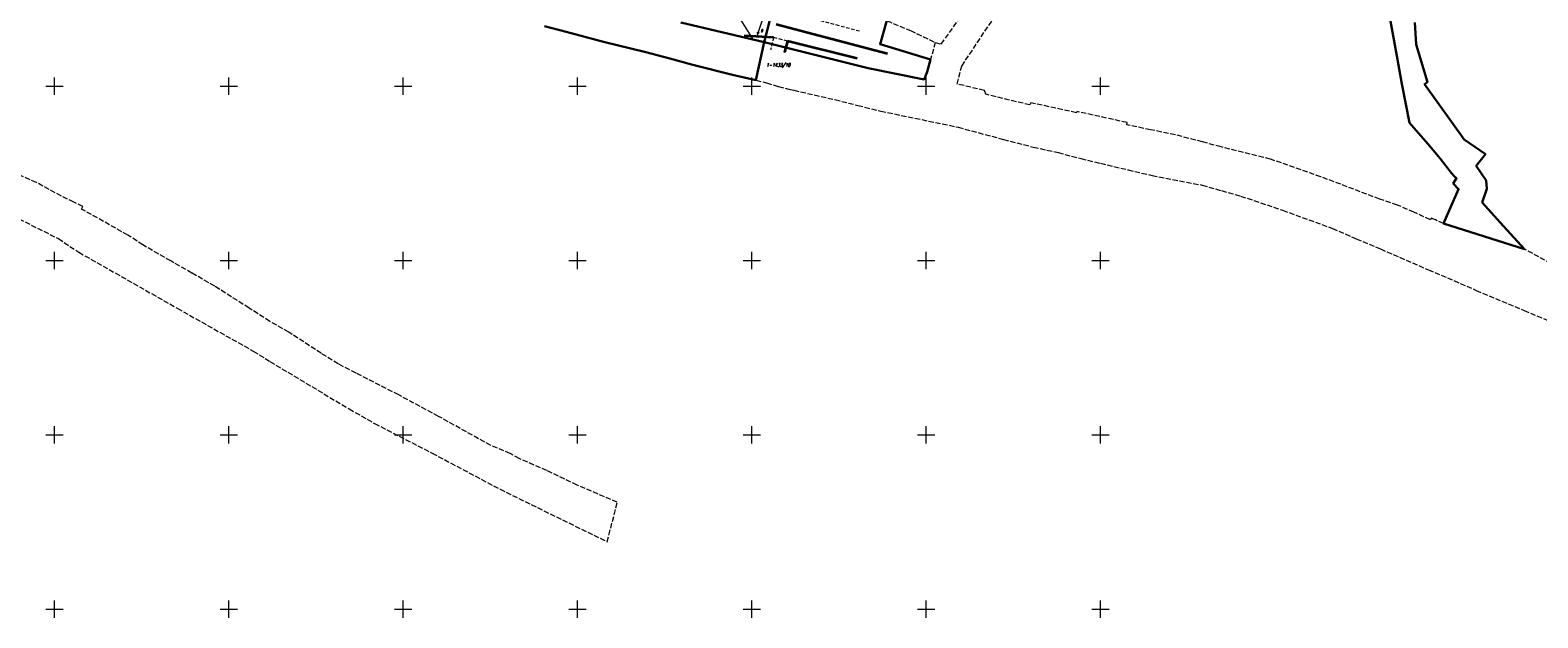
# Model space of a CAD drawing. Header units: metres. Extents: x 7535003 to 7537817, y 5638943 to 5640002.
# Tile 2 of 12: x 7535693 to 7536125, y 5639498 to 5639666. Entities that reach past the tile are written whole.
import ezdxf
from ezdxf.enums import TextEntityAlignment as Align

# ---------------------------------------------------------------- set-up
doc = ezdxf.new("R2010")
doc.units = ezdxf.units.M
doc.header["$MEASUREMENT"] = 0
for name, pattern in [('1', [0]), ('4', [2.5, 1.5, -1]), ('GDE', [0]), ('GUK', [2, 1.5, -0.5]), ('KOC', [1.5, 1, -0.5]), ('KOJ', [0]), ('KOU', [2, 1.5, -0.5]), ('UPE', [0])]:
    doc.linetypes.add(name, pattern=pattern)
doc.layers.get('0').update_dxf_attribs({"color": 250, "linetype": 'CONTINUOUS', "lineweight": 100})
for name, color, linetype, lineweight in [('Dzialki', 241, 'GDE', 30), ('Kontury', 3, 'GUK', 18), ('Numery_dzialek', 241, 'CONTINUOUS', 9), ('Podzial_sekcyjny_krzyze', 7, '1', 18), ('Punkty', 7, 'CONTINUOUS', 18), ('SDRPK_L_0', 252, '1', 35), ('SDRPK_L_2', 252, '4', 18), ('SDRPK_L_5', 252, '4', 18), ('UEEPON_L_1', 1, '1', 13), ('UGGOA_T_1', 52, 'CONTINUOUS', 13), ('UGGPA_T_3', 52, 'CONTINUOUS', 13), ('UGGPO_L_4', 52, '1', 13)]:
    doc.layers.add(name, color=color, linetype=linetype, lineweight=lineweight)
doc.styles.get("Standard").update_dxf_attribs({"font": 'Simplex.SHX', "width": 0.75})

# ---------------------------------------------------------------- blocks, each defined once
blk = doc.blocks.new('GRO')
at = {"color": 0, "linetype": 'Continuous'}
blk.add_circle((0, 0), 0.045, dxfattribs=at)
blk = doc.blocks.new('ZAS')
at = {"color": 0, "linetype": 'Continuous'}
for radius in [0.2, 0.175, 0.15, 0.125, 0.1, 0.075, 0.05, 0.025, 0.00715]:
    blk.add_circle((0, 0), radius, dxfattribs=at)

msp = doc.modelspace()

# ---------------------------------------------------------------- linework, layer by layer
at = {"layer": 'Dzialki'}
for p, q in [((7535907.17, 5639676.78), (7535903.48, 5639662.64)), ((7535840.55, 5639667.24), (7535846.75, 5639665.54)), ((7535903.48, 5639662.64), (7535879.64, 5639668.29)), ((7535936.76, 5639662.02), (7535938.71, 5639668.78)), ((7536082.79, 5639670.74), (7536085.13, 5639657.67)), ((7536090.54, 5639661.92), (7536090.11, 5639668.25)), ((7535846.75, 5639665.54), (7535857.4, 5639662.68)), ((7535857.4, 5639662.68), (7535869.58, 5639659.74)), ((7535869.58, 5639659.74), (7535876.43, 5639657.91)), ((7535901.15, 5639651.67), (7535903.48, 5639662.64)), ((7535903.48, 5639662.64), (7535933.34, 5639655.17)), ((7535951.23, 5639657.65), (7535936.76, 5639662.02)), ((7536093.75, 5639651.09), (7536090.54, 5639661.92)), ((7535876.43, 5639657.91), (7535883.02, 5639656.13)), ((7535883.02, 5639656.13), (7535894.43, 5639653.26)), ((7535933.34, 5639655.17), (7535949.42, 5639651.87)), ((7535950.23, 5639654.08), (7535951.23, 5639657.65)), ((7536085.13, 5639657.67), (7536086.38, 5639650.64)), ((7535894.43, 5639653.26), (7535901.15, 5639651.67)), ((7535949.42, 5639651.87), (7535950.23, 5639654.08)), ((7536086.38, 5639650.64), (7536088.57, 5639639.48)), ((7536092.95, 5639650.58), (7536093.75, 5639651.09)), ((7536104.31, 5639634.65), (7536092.95, 5639650.58)), ((7536088.57, 5639639.48), (7536093.84, 5639633.45)), ((7536093.84, 5639633.45), (7536097.37, 5639629.24)), ((7536110.37, 5639630.45), (7536104.31, 5639634.65)), ((7536097.37, 5639629.24), (7536100.67, 5639625.04)), ((7536107.77, 5639627.13), (7536110.37, 5639630.45)), ((7536100.67, 5639625.04), (7536101.54, 5639624.11)), ((7536101.54, 5639624.11), (7536102.08, 5639623.59)), ((7536110.61, 5639622.94), (7536107.77, 5639627.13)), ((7536102.69, 5639620.49), (7536098.41, 5639610.61)), ((7536102.08, 5639623.59), (7536101.18, 5639622.06)), ((7536101.18, 5639622.06), (7536102.69, 5639620.49)), ((7536109.47, 5639616.64), (7536110.78, 5639620.56)), ((7536110.78, 5639620.56), (7536110.61, 5639622.94)), ((7536115.59, 5639609.8), (7536109.47, 5639616.64)), ((7536098.41, 5639610.61), (7536121.57, 5639603.24)), ((7536121.57, 5639603.24), (7536115.59, 5639609.8))]:
    msp.add_line(p, q, dxfattribs=at)
at = {"layer": 'Kontury'}
for p, q in [((7535960.2, 5639655.77), (7535983.28, 5639690.49)), ((7535903.48, 5639662.64), (7535907.17, 5639676.78)), ((7535840.55, 5639667.24), (7535846.75, 5639665.54)), ((7535879.64, 5639668.29), (7535903.48, 5639662.64)), ((7535936.76, 5639662.02), (7535938.71, 5639668.78)), ((7535938.71, 5639668.78), (7535945.45, 5639665.95)), ((7535954.33, 5639662.08), (7535960.37, 5639670.63)), ((7536082.79, 5639670.74), (7536085.13, 5639657.67)), ((7536090.54, 5639661.92), (7536090.11, 5639668.25)), ((7535846.75, 5639665.54), (7535857.4, 5639662.68)), ((7535945.45, 5639665.95), (7535952.6, 5639662.56)), ((7535857.4, 5639662.68), (7535869.58, 5639659.74)), ((7535869.58, 5639659.74), (7535876.43, 5639657.91)), ((7535903.48, 5639662.64), (7535933.34, 5639655.17)), ((7535951.23, 5639657.65), (7535936.76, 5639662.02)), ((7535952.6, 5639662.56), (7535951.23, 5639657.65)), ((7535952.6, 5639662.56), (7535954.33, 5639662.08)), ((7536093.75, 5639651.09), (7536090.54, 5639661.92)), ((7535876.43, 5639657.91), (7535883.02, 5639656.13)), ((7535883.02, 5639656.13), (7535894.43, 5639653.26)), ((7535933.34, 5639655.17), (7535949.42, 5639651.87)), ((7535950.23, 5639654.08), (7535951.23, 5639657.65)), ((7535958.89, 5639650.6), (7535960.2, 5639655.77)), ((7536085.13, 5639657.67), (7536086.38, 5639650.64)), ((7535894.43, 5639653.26), (7535901.15, 5639651.67)), ((7535901.15, 5639651.67), (7535904.19, 5639650.95)), ((7535904.19, 5639650.95), (7535907.64, 5639649.86)), ((7535949.42, 5639651.87), (7535950.23, 5639654.08)), ((7535966.69, 5639648.75), (7535958.89, 5639650.6)), ((7536086.38, 5639650.64), (7536088.57, 5639639.48)), ((7536092.95, 5639650.58), (7536093.75, 5639651.09)), ((7536104.31, 5639634.65), (7536092.95, 5639650.58)), ((7535907.64, 5639649.86), (7535910.58, 5639649.16)), ((7535910.58, 5639649.16), (7535912.04, 5639648.81)), ((7535912.04, 5639648.81), (7535923.82, 5639646.12)), ((7535923.82, 5639646.12), (7535930.39, 5639644.48)), ((7535967.06, 5639647.66), (7535966.69, 5639648.75)), ((7535979.76, 5639644.61), (7535967.06, 5639647.66)), ((7535930.39, 5639644.48), (7535936.97, 5639642.83)), ((7535936.97, 5639642.83), (7535959.14, 5639638.22)), ((7535979.96, 5639645.24), (7535979.76, 5639644.61)), ((7535993.07, 5639642.37), (7535979.96, 5639645.24)), ((7535993.2, 5639642.72), (7535993.07, 5639642.37)), ((7536007.61, 5639639.56), (7535993.2, 5639642.72)), ((7535959.14, 5639638.22), (7535972.13, 5639634.71)), ((7536007.5, 5639638.91), (7536007.61, 5639639.56)), ((7536014.36, 5639637.49), (7536007.5, 5639638.91)), ((7536021.47, 5639636.02), (7536014.36, 5639637.49)), ((7536088.57, 5639639.48), (7536093.84, 5639633.45)), ((7535972.13, 5639634.71), (7535980.71, 5639632.52)), ((7536029.22, 5639634), (7536021.47, 5639636.02)), ((7536034.55, 5639632.57), (7536029.22, 5639634)), ((7536093.84, 5639633.45), (7536097.37, 5639629.24)), ((7536110.37, 5639630.45), (7536104.31, 5639634.65)), ((7535694.81, 5639622.36), (7535681.01, 5639628.33)), ((7535980.71, 5639632.52), (7535987.84, 5639630.95)), ((7535987.84, 5639630.95), (7535994.33, 5639629.21)), ((7535994.33, 5639629.21), (7535999.95, 5639627.87)), ((7536048.73, 5639629.05), (7536034.55, 5639632.57)), ((7536063.19, 5639624), (7536048.73, 5639629.05)), ((7536097.37, 5639629.24), (7536100.67, 5639625.04)), ((7536107.77, 5639627.13), (7536110.37, 5639630.45)), ((7535664.7, 5639624.47), (7535701.09, 5639606.27)), ((7535999.95, 5639627.87), (7536007.9, 5639626)), ((7536007.9, 5639626), (7536014.79, 5639624.37)), ((7536014.79, 5639624.37), (7536029.17, 5639621.62)), ((7536080.09, 5639617.58), (7536063.19, 5639624)), ((7536100.67, 5639625.04), (7536101.54, 5639624.11)), ((7536101.54, 5639624.11), (7536102.08, 5639623.59)), ((7536110.61, 5639622.94), (7536107.77, 5639627.13)), ((7535701.95, 5639618.46), (7535694.81, 5639622.36)), ((7536029.17, 5639621.62), (7536034.66, 5639620.02)), ((7536034.66, 5639620.02), (7536040.17, 5639618.47)), ((7536102.69, 5639620.49), (7536098.41, 5639610.61)), ((7536102.08, 5639623.59), (7536101.18, 5639622.06)), ((7536101.18, 5639622.06), (7536102.69, 5639620.49)), ((7536109.47, 5639616.64), (7536110.78, 5639620.56)), ((7536110.78, 5639620.56), (7536110.61, 5639622.94)), ((7535705.54, 5639616.72), (7535701.95, 5639618.46)), ((7535708.07, 5639615.45), (7535705.54, 5639616.72)), ((7535707.76, 5639614.75), (7535708.07, 5639615.45)), ((7536040.17, 5639618.47), (7536052.22, 5639614.4)), ((7536085.13, 5639615.9), (7536080.09, 5639617.58)), ((7536089.87, 5639613.83), (7536085.13, 5639615.9)), ((7536115.59, 5639609.8), (7536109.47, 5639616.64)), ((7535721.03, 5639607.27), (7535707.76, 5639614.75)), ((7536052.22, 5639614.4), (7536066.52, 5639609.2)), ((7536094.59, 5639611.69), (7536089.87, 5639613.83)), ((7536094.86, 5639612.13), (7536094.59, 5639611.69)), ((7536096.07, 5639611.61), (7536094.86, 5639612.13)), ((7536098.41, 5639610.61), (7536096.07, 5639611.61)), ((7535725.34, 5639604.45), (7535721.03, 5639607.27)), ((7536066.52, 5639609.2), (7536073.36, 5639606.22)), ((7536098.41, 5639610.61), (7536121.57, 5639603.24)), ((7536121.57, 5639603.24), (7536115.59, 5639609.8)), ((7535701.09, 5639606.27), (7535706.94, 5639602.36)), ((7535706.94, 5639602.36), (7535735.2, 5639586.29)), ((7535733.33, 5639599.86), (7535725.34, 5639604.45)), ((7536073.36, 5639606.22), (7536080.29, 5639603.31)), ((7536080.29, 5639603.31), (7536094.03, 5639597.32)), ((7536130.97, 5639598.14), (7536121.57, 5639603.24)), ((7535739.4, 5639596.38), (7535733.33, 5639599.86)), ((7535745.94, 5639592.61), (7535739.4, 5639596.38)), ((7536094.03, 5639597.32), (7536099.51, 5639595.02)), ((7536099.51, 5639595.02), (7536107.73, 5639591.43)), ((7535755.81, 5639586.34), (7535745.94, 5639592.61)), ((7536107.73, 5639591.43), (7536121.47, 5639585.65)), ((7535735.2, 5639586.29), (7535752.65, 5639576.45)), ((7535761.73, 5639582.54), (7535755.81, 5639586.34)), ((7536121.47, 5639585.65), (7536129.23, 5639582.39)), ((7535767.18, 5639579.41), (7535761.73, 5639582.54)), ((7535752.65, 5639576.45), (7535757.01, 5639574)), ((7535776.51, 5639573.37), (7535767.18, 5639579.41)), ((7535757.01, 5639574), (7535761.79, 5639571.01)), ((7535781.34, 5639570.33), (7535776.51, 5639573.37)), ((7535761.79, 5639571.01), (7535784.48, 5639557.42)), ((7535786.46, 5639567.7), (7535781.34, 5639570.33)), ((7535798.71, 5639561.43), (7535786.46, 5639567.7)), ((7535810.13, 5639555.28), (7535798.71, 5639561.43)), ((7535784.48, 5639557.42), (7535791.77, 5639553.25)), ((7535825.11, 5639546.94), (7535810.13, 5639555.28)), ((7535791.77, 5639553.25), (7535808.27, 5639544.76)), ((7535830.72, 5639544.62), (7535825.11, 5639546.94)), ((7535808.27, 5639544.76), (7535827.76, 5639534.39)), ((7535833.28, 5639543.16), (7535830.72, 5639544.62)), ((7535841.22, 5639539.75), (7535833.28, 5639543.16)), ((7535849.92, 5639535.56), (7535841.22, 5639539.75)), ((7535827.76, 5639534.39), (7535858.52, 5639519.32)), ((7535861.38, 5639530.63), (7535849.92, 5639535.56)), ((7535858.52, 5639519.32), (7535861.38, 5639530.63))]:
    msp.add_line(p, q, dxfattribs=at)
at = {"layer": 'Podzial_sekcyjny_krzyze'}
for p, q in [((7535697.5, 5639650), (7535702.5, 5639650)), ((7535700, 5639647.5), (7535700, 5639652.5)), ((7535747.5, 5639650), (7535752.5, 5639650)), ((7535750, 5639647.5), (7535750, 5639652.5)), ((7535797.5, 5639650), (7535802.5, 5639650)), ((7535800, 5639647.5), (7535800, 5639652.5)), ((7535847.5, 5639650), (7535852.5, 5639650)), ((7535850, 5639647.5), (7535850, 5639652.5)), ((7535897.5, 5639650), (7535902.5, 5639650)), ((7535900, 5639647.5), (7535900, 5639652.5)), ((7535947.5, 5639650), (7535952.5, 5639650)), ((7535950, 5639647.5), (7535950, 5639652.5)), ((7535997.5, 5639650), (7536002.5, 5639650)), ((7536000, 5639647.5), (7536000, 5639652.5)), ((7535700, 5639597.5), (7535700, 5639602.5)), ((7535750, 5639597.5), (7535750, 5639602.5)), ((7535800, 5639597.5), (7535800, 5639602.5)), ((7535850, 5639597.5), (7535850, 5639602.5)), ((7535900, 5639597.5), (7535900, 5639602.5)), ((7535950, 5639597.5), (7535950, 5639602.5)), ((7536000, 5639597.5), (7536000, 5639602.5)), ((7535697.5, 5639600), (7535702.5, 5639600)), ((7535747.5, 5639600), (7535752.5, 5639600)), ((7535797.5, 5639600), (7535802.5, 5639600)), ((7535847.5, 5639600), (7535852.5, 5639600)), ((7535897.5, 5639600), (7535902.5, 5639600)), ((7535947.5, 5639600), (7535952.5, 5639600)), ((7535997.5, 5639600), (7536002.5, 5639600)), ((7535700, 5639547.5), (7535700, 5639552.5)), ((7535750, 5639547.5), (7535750, 5639552.5)), ((7535800, 5639547.5), (7535800, 5639552.5)), ((7535850, 5639547.5), (7535850, 5639552.5)), ((7535900, 5639547.5), (7535900, 5639552.5)), ((7535950, 5639547.5), (7535950, 5639552.5)), ((7536000, 5639547.5), (7536000, 5639552.5)), ((7535697.5, 5639550), (7535702.5, 5639550)), ((7535747.5, 5639550), (7535752.5, 5639550)), ((7535797.5, 5639550), (7535802.5, 5639550)), ((7535847.5, 5639550), (7535852.5, 5639550)), ((7535897.5, 5639550), (7535902.5, 5639550)), ((7535947.5, 5639550), (7535952.5, 5639550)), ((7535997.5, 5639550), (7536002.5, 5639550)), ((7535697.5, 5639500), (7535702.5, 5639500)), ((7535700, 5639497.5), (7535700, 5639502.5)), ((7535747.5, 5639500), (7535752.5, 5639500)), ((7535750, 5639497.5), (7535750, 5639502.5)), ((7535797.5, 5639500), (7535802.5, 5639500)), ((7535800, 5639497.5), (7535800, 5639502.5)), ((7535847.5, 5639500), (7535852.5, 5639500)), ((7535850, 5639497.5), (7535850, 5639502.5)), ((7535897.5, 5639500), (7535902.5, 5639500)), ((7535900, 5639497.5), (7535900, 5639502.5)), ((7535947.5, 5639500), (7535952.5, 5639500)), ((7535950, 5639497.5), (7535950, 5639502.5)), ((7535997.5, 5639500), (7536002.5, 5639500)), ((7536000, 5639497.5), (7536000, 5639502.5))]:
    msp.add_line(p, q, dxfattribs=at)
at = {"layer": 'SDRPK_L_0', "linetype": 'KOJ'}
for p, q in [((7535906.94, 5639667.73), (7535938.86, 5639659.34)), ((7535906.22, 5639663.93), (7535897.75, 5639664.42)), ((7535910.19, 5639662.92), (7535909.36, 5639659.76)), ((7535930.23, 5639657.89), (7535910.19, 5639662.92))]:
    msp.add_line(p, q, dxfattribs=at)
at = {"layer": 'SDRPK_L_2', "linetype": 'KOC'}
for p, q in [((7535906.22, 5639663.93), (7535905.34, 5639660.45)), ((7535910.19, 5639662.92), (7535906.22, 5639663.93))]:
    msp.add_line(p, q, dxfattribs=at)
at = {"layer": 'SDRPK_L_2', "linetype": 'KOU'}
msp.add_line((7535910.19, 5639662.92), (7535909.29, 5639659.48), dxfattribs=at)
at = {"layer": 'SDRPK_L_5', "linetype": 'KOC'}
msp.add_line((7535930.89, 5639665.74), (7535909.54, 5639671.4), dxfattribs=at)
at = {"layer": 'UEEPON_L_1', "linetype": 'UPE', "lineweight": 13}
msp.add_line((7535895.84, 5639670.48), (7535900.21, 5639663.57), dxfattribs=at)
at = {"layer": 'UGGPO_L_4', "linetype": '1'}
for p, q in [((7535901.78, 5639665.29), (7535907.3, 5639681.9)), ((7535901.56, 5639664.39), (7535901.78, 5639665.29))]:
    msp.add_line(p, q, dxfattribs=at)

# ---------------------------------------------------------------- block references
at = {"layer": 'Punkty'}
for p in [(7535846.75, 5639665.54), (7535857.4, 5639662.68), (7535869.58, 5639659.74), (7535903.48, 5639662.64), (7535936.76, 5639662.02), (7536090.54, 5639661.92), (7535876.43, 5639657.91), (7535883.02, 5639656.13), (7535933.34, 5639655.17), (7535951.23, 5639657.65), (7536085.13, 5639657.67), (7535894.43, 5639653.26), (7535901.15, 5639651.67), (7535949.42, 5639651.87), (7535950.23, 5639654.08), (7536086.38, 5639650.64), (7536092.95, 5639650.58), (7536093.75, 5639651.09), (7536088.57, 5639639.48), (7536093.84, 5639633.45), (7536104.31, 5639634.65), (7536097.37, 5639629.24), (7536110.37, 5639630.45), (7536100.67, 5639625.04), (7536101.54, 5639624.11), (7536107.77, 5639627.13), (7536101.18, 5639622.06), (7536102.08, 5639623.59), (7536102.69, 5639620.49), (7536110.61, 5639622.94), (7536110.78, 5639620.56), (7536109.47, 5639616.64), (7536098.41, 5639610.61), (7536115.59, 5639609.8), (7536121.57, 5639603.24)]:
    msp.add_blockref('GRO', p, dxfattribs=at)
at = {"layer": 'UGGPA_T_3', "rotation": 251.6303949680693}
msp.add_blockref('ZAS', (7535901.78, 5639665.29), dxfattribs=at)

# ---------------------------------------------------------------- texts
at = {"layer": 'Numery_dzialek', "oblique": 15, "width": 0.7}
msp.add_text('1-1433/10', height=1, dxfattribs=at).set_placement((7535904.11, 5639656.56), align=Align.TOP_LEFT)
at = {"layer": 'UGGOA_T_1', "oblique": 15, "width": 0.7}
msp.add_text('g', height=0.75, rotation=0.0654, dxfattribs=at).set_placement((7535902.64, 5639665.77))

doc.saveas('drawing.dxf')
